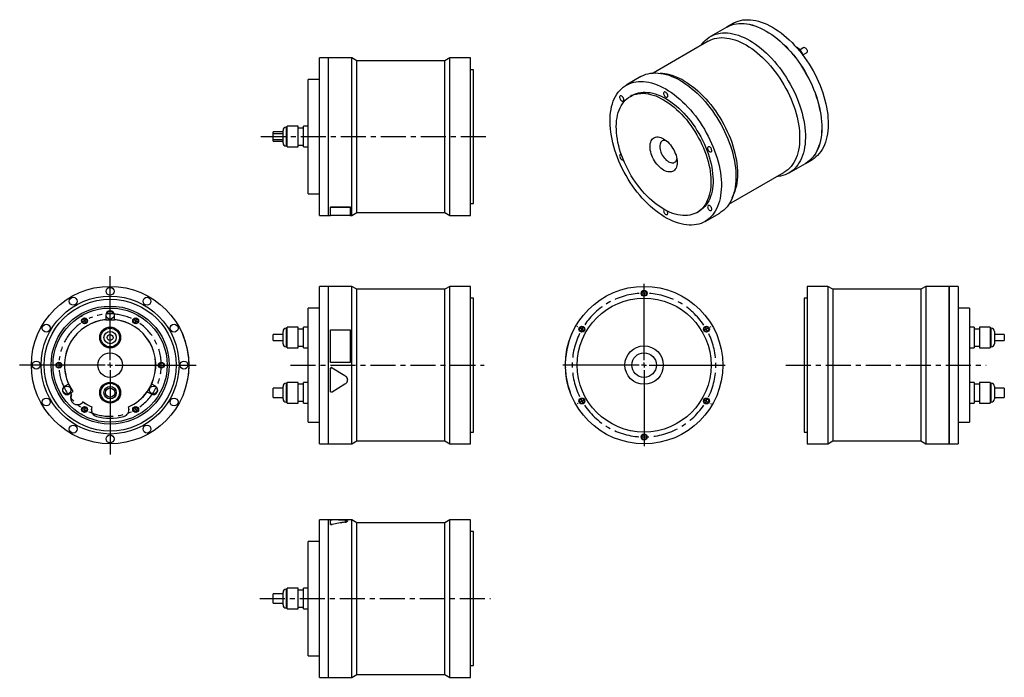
# Model space of a CAD drawing. Extents: x 79 to 1080, y 99 to 767.
import ezdxf

# ---------------------------------------------------------------- set-up
doc = ezdxf.new("R2010")
doc.units = 0
doc.header["$LTSCALE"] = 2
doc.header["$MEASUREMENT"] = 0
doc.linetypes.add('CENTERX2', pattern=[20.32, 12.7, -2.54, 2.54, -2.54])
doc.layers.get('0').update_dxf_attribs({"linetype": 'CONTINUOUS'})

# ---------------------------------------------------------------- blocks, each defined once
blk = doc.blocks.new('SW_CENTERMARKSYMBOL_0')
at = {"color": 0, "linetype": 'Continuous'}
for p, q in [((0, 5), (0, 90.4)), ((-5, 0), (-91.9, 0)), ((0, 0), (-2.5, 0)), ((0, 0), (0, 2.5)), ((0, 0), (0, -2.5)), ((0, 0), (2.5, 0)), ((5, 0), (87.4, 0)), ((0, -5), (0, -90.8))]:
    blk.add_line(p, q, dxfattribs=at)
blk = doc.blocks.new('SW_CENTERMARKSYMBOL_2')
at = {"color": 6, "linetype": 'Continuous'}
for p, q in [((-2.5, 4.3), (-2.8, 4.8)), ((0, 0), (-1.2, 2.2)), ((0, 0), (1.2, -2.2)), ((52, 0), (50.8, -2.2)), ((52, 0), (53.2, 2.2)), ((54.5, 4.3), (54.8, 4.8)), ((2.5, -4.3), (2.8, -4.8)), ((49.5, -4.3), (49.2, -4.8)), ((-31, -45), (-31.5, -45)), ((-26, -45), (-28.5, -45)), ((-26, -45), (-23.5, -45)), ((-21, -45), (-20.5, -45)), ((73, -45), (72.5, -45)), ((78, -45), (75.5, -45)), ((78, -45), (80.5, -45)), ((83, -45), (83.5, -45)), ((0, -90.1), (1.2, -87.9)), ((2.5, -85.7), (2.8, -85.3)), ((49.5, -85.7), (49.2, -85.3)), ((52, -90.1), (50.8, -87.9)), ((-2.5, -94.4), (-2.8, -94.8)), ((0, -90.1), (-1.2, -92.2)), ((52, -90.1), (53.2, -92.2)), ((54.5, -94.4), (54.8, -94.8))]:
    blk.add_line(p, q, dxfattribs=at)
for start, end in [(117.2454, 120), (60, 62.7546), (120, 122.7546), (57.2454, 60), (177.2454, 180), (180, 182.7546), (0, 2.7546), (357.2454, 0), (237.2454, 240), (300, 302.7546), (240, 242.7546), (297.2454, 300)]:
    blk.add_arc((26, -45), 52, start, end, dxfattribs=at)
at = {"color": 6, "linetype": 'CENTERX2'}
for start, end in [(65.5092, 114.4908), (125.5092, 174.4908), (305.5092, 54.4908), (185.5092, 234.4908), (245.5092, 294.4908)]:
    blk.add_arc((26, -45), 52, start, end, dxfattribs=at)
blk = doc.blocks.new('SW_CENTERMARKSYMBOL_7')
at = {"color": 0, "linetype": 'Continuous'}
for p, q in [((0, 5), (0, 82.5)), ((-5, 0), (-82.5, 0)), ((0, 0), (-2.5, 0)), ((0, 0), (0, 2.5)), ((0, 0), (0, -2.5)), ((0, 0), (2.5, 0)), ((5, 0), (82.5, 0)), ((0, -5), (0, -82.5))]:
    blk.add_line(p, q, dxfattribs=at)
blk = doc.blocks.new('SW_CENTERMARKSYMBOL_8')
at = {"color": 6, "linetype": 'Continuous'}
for p, q in [((0, 5), (0, 5.5)), ((0, 0), (0, 2.5)), ((0, 0), (0, -2.5)), ((0, -5), (0, -5.5)), ((-67.5, -34), (-68, -33.8)), ((-63.2, -36.5), (-65.4, -35.2)), ((-63.2, -36.5), (-61.1, -37.8)), ((-58.9, -39), (-58.5, -39.2)), ((58.9, -39), (58.5, -39.2)), ((63.2, -36.5), (61.1, -37.8)), ((63.2, -36.5), (65.4, -35.2)), ((67.5, -34), (68, -33.8)), ((-63.2, -109.5), (-65.4, -110.8)), ((-63.2, -109.5), (-61.1, -108.2)), ((-58.9, -107), (-58.5, -106.8)), ((58.9, -107), (58.5, -106.8)), ((63.2, -109.5), (61.1, -108.2)), ((63.2, -109.5), (65.4, -110.8)), ((-67.5, -112), (-68, -112.2)), ((67.5, -112), (68, -112.2)), ((0, -141), (0, -140.5)), ((0, -146), (0, -143.5)), ((0, -146), (0, -148.5)), ((0, -151), (0, -151.5))]:
    blk.add_line(p, q, dxfattribs=at)
at = {"color": 6, "linetype": 'CENTERX2'}
for start, end in [(93.9244, 146.0756), (33.9244, 86.0756), (153.9244, 206.0756), (333.9244, 26.0756), (213.9244, 326.0756)]:
    blk.add_arc((0, -73), 73, start, end, dxfattribs=at)
at = {"color": 6, "linetype": 'Continuous'}
for start, end in [(90, 91.9622), (88.0378, 90), (150, 151.9622), (148.0378, 150), (30, 31.9622), (28.0378, 30), (208.0378, 210), (210, 211.9622), (328.0378, 330), (330, 331.9622), (268.0378, 270), (270, 271.9622)]:
    blk.add_arc((0, -73), 73, start, end, dxfattribs=at)

msp = doc.modelspace()

# ---------------------------------------------------------------- linework, layer by layer
at = {"color": 7, "linetype": 'Continuous'}
for p, q in [((804.1, 762.9), (797.6, 759.1)), ((797.5, 759.1), (780.9, 749.5)), ((778.7, 744.8), (722.7, 712.4)), ((875.7, 738.2), (872, 736)), ((875, 730.8), (878.7, 733)), ((392.9, 727.8), (383.7, 727.8)), ((383.7, 647.8), (383.7, 727.8)), ((392.9, 647.8), (392.9, 727.8)), ((393, 726.8), (392.9, 726.8)), ((416.5, 727.8), (393, 727.8)), ((393, 647.8), (393, 727.8)), ((421.7, 724.8), (416.5, 727.8)), ((416.5, 647.8), (416.5, 727.8)), ((511, 724.8), (421.7, 724.8)), ((421.7, 647.8), (421.7, 724.8)), ((516.2, 727.8), (511, 724.8)), ((511, 647.8), (511, 724.8)), ((537.2, 727.8), (516.2, 727.8)), ((516.2, 647.8), (516.2, 727.8)), ((537.2, 647.8), (537.2, 727.8)), ((540.2, 715.8), (537.2, 715.8)), ((540.2, 647.8), (540.2, 715.8)), ((734.6, 711.6), (730.2, 712.2)), ((383.7, 705.8), (372.2, 705.8)), ((372.2, 647.8), (372.2, 705.8)), ((710.4, 708.8), (695.5, 700.2)), ((701.5, 689.8), (699.4, 688.6)), ((346.8, 652.6), (336.8, 652.6)), ((336.8, 650.8), (336.8, 652.6)), ((346.8, 650.8), (336.8, 650.8)), ((336.8, 647.8), (336.8, 650.8)), ((346.8, 647.8), (346.8, 654.1)), ((351.1, 657.3), (350, 657.3)), ((362.1, 658.4), (351.1, 658.4)), ((351.1, 647.8), (351.1, 658.4)), ((362.1, 647.8), (362.1, 658.4)), ((367.4, 656.4), (362.1, 656.4)), ((372.2, 658.4), (367.4, 658.4)), ((367.4, 647.8), (367.4, 658.4)), ((336.8, 644.8), (336.8, 647.8)), ((336.8, 644.8), (346.8, 644.8)), ((336.8, 643.1), (336.8, 644.8)), ((336.8, 643.1), (346.8, 643.1)), ((346.8, 641.5), (346.8, 647.8)), ((351.1, 637.3), (351.1, 647.8)), ((362.1, 637.3), (362.1, 647.8)), ((367.4, 637.3), (367.4, 647.8)), ((372.2, 589.8), (372.2, 647.8)), ((383.7, 567.8), (383.7, 647.8)), ((392.9, 567.8), (392.9, 647.8)), ((393, 567.8), (393, 647.8)), ((416.5, 567.8), (416.5, 647.8)), ((421.7, 570.8), (421.7, 647.8)), ((511, 570.8), (511, 647.8)), ((516.2, 567.8), (516.2, 647.8)), ((537.2, 567.8), (537.2, 647.8)), ((540.2, 579.8), (540.2, 647.8)), ((350, 638.3), (351.1, 638.3)), ((351.1, 637.3), (362.1, 637.3)), ((362.1, 639.2), (367.4, 639.2)), ((367.4, 637.3), (372.2, 637.3)), ((860.9, 610.9), (877.5, 620.5)), ((877.6, 620.5), (884.1, 624.3)), ((799.7, 579.1), (855.7, 611.4)), ((372.2, 589.8), (383.7, 589.8)), ((803.2, 585.7), (804.9, 589.8)), ((394.9, 576.4), (414.9, 576.4)), ((394.9, 576.4), (394.9, 576.3)), ((394.9, 576.3), (414.9, 576.3)), ((394.9, 567.8), (394.9, 576.3)), ((414.9, 576.4), (414.9, 576.3)), ((414.9, 576.3), (414.9, 567.8)), ((416.5, 567.8), (421.7, 570.8)), ((421.7, 570.8), (511, 570.8)), ((511, 570.8), (516.2, 567.8)), ((537.2, 579.8), (540.2, 579.8)), ((767.4, 570.8), (769.5, 572)), ((775.5, 561.6), (790.4, 570.2)), ((383.7, 567.8), (392.9, 567.8)), ((392.9, 568.8), (393, 568.8)), ((393, 567.8), (394.9, 567.8)), ((414.9, 567.8), (394.9, 567.8)), ((414.9, 567.8), (416.5, 567.8)), ((516.2, 567.8), (537.2, 567.8)), ((392.9, 495.7), (383.7, 495.7)), ((383.7, 335.7), (383.7, 495.7)), ((392.9, 335.7), (392.9, 495.7)), ((393, 494.7), (392.9, 494.7)), ((416.5, 495.7), (393, 495.7)), ((393, 335.7), (393, 495.7)), ((421.7, 492.7), (416.5, 495.7)), ((416.5, 335.7), (416.5, 495.7)), ((511, 492.7), (421.7, 492.7)), ((421.7, 338.7), (421.7, 492.7)), ((516.2, 495.7), (511, 492.7)), ((511, 338.7), (511, 492.7)), ((537.2, 495.7), (516.2, 495.7)), ((516.2, 335.7), (516.2, 495.7)), ((537.2, 335.7), (537.2, 495.7)), ((900.1, 495.7), (879.1, 495.7)), ((879.1, 495.7), (879.1, 335.7)), ((905.3, 492.7), (900.1, 495.7)), ((900.1, 495.7), (900.1, 335.7)), ((994.6, 492.7), (905.3, 492.7)), ((905.3, 492.7), (905.3, 338.7)), ((999.8, 495.7), (994.6, 492.7)), ((994.6, 492.7), (994.6, 338.7)), ((1023.3, 495.7), (999.8, 495.7)), ((999.8, 495.7), (999.8, 335.7)), ((1023.3, 495.7), (1023.3, 335.7)), ((1023.4, 494.7), (1023.3, 494.7)), ((1032.6, 495.7), (1023.4, 495.7)), ((1023.4, 495.7), (1023.4, 335.7)), ((1032.6, 495.7), (1032.6, 335.7)), ((540.2, 483.7), (537.2, 483.7)), ((540.2, 347.7), (540.2, 483.7)), ((879.1, 483.7), (876.1, 483.7)), ((876.1, 483.7), (876.1, 347.7)), ((383.7, 473.7), (372.2, 473.7)), ((372.2, 357.7), (372.2, 473.7)), ((1044.1, 473.7), (1032.6, 473.7)), ((1044.1, 473.7), (1044.1, 357.7)), ((166.6, 466.4), (166.6, 461.8)), ((166.6, 461.7), (166.6, 461.7)), ((166.6, 461.7), (175.6, 461.7)), ((175.6, 461.8), (175.6, 466.4)), ((175.6, 461.7), (175.6, 461.7)), ((242.6, 451.7), (242.7, 451.7)), ((351.1, 453.2), (350, 453.2)), ((362.1, 454.2), (351.1, 454.2)), ((351.1, 433.1), (351.1, 454.2)), ((362.1, 433.1), (362.1, 454.2)), ((367.4, 452.3), (362.1, 452.3)), ((372.2, 454.2), (367.4, 454.2)), ((367.4, 433.1), (367.4, 454.2)), ((394.9, 451.7), (414.9, 451.7)), ((394.9, 418.2), (394.9, 451.7)), ((414.9, 451.7), (414.9, 418.2)), ((642.2, 451.7), (642.1, 451.7)), ((1048.9, 454.2), (1044.1, 454.2)), ((1048.9, 454.2), (1048.9, 433.1)), ((1054.2, 452.3), (1048.9, 452.3)), ((1065.2, 454.2), (1054.2, 454.2)), ((1054.2, 454.2), (1054.2, 433.1)), ((1065.2, 454.2), (1065.2, 433.1)), ((1066.3, 453.2), (1065.2, 453.2)), ((346.8, 446.7), (336.8, 446.7)), ((336.8, 440.7), (336.8, 446.7)), ((336.8, 440.7), (346.8, 440.7)), ((346.8, 437.4), (346.8, 450)), ((1069.5, 450), (1069.5, 437.4)), ((1079.5, 446.7), (1069.5, 446.7)), ((1069.5, 440.7), (1079.5, 440.7)), ((1079.5, 446.7), (1079.5, 440.7)), ((350, 434.2), (351.1, 434.2)), ((351.1, 433.1), (362.1, 433.1)), ((362.1, 435.1), (367.4, 435.1)), ((367.4, 433.1), (372.2, 433.1)), ((1044.1, 433.1), (1048.9, 433.1)), ((1048.9, 435.1), (1054.2, 435.1)), ((1054.2, 433.1), (1065.2, 433.1)), ((1065.2, 434.2), (1066.3, 434.2)), ((251.1, 418.2), (251.2, 418.2)), ((251.1, 412), (251.2, 411.9)), ((414.9, 418.2), (394.9, 418.2)), ((414.9, 418.2), (394.9, 418.2)), ((394.9, 418.2), (394.9, 418.2)), ((394.9, 412), (394.9, 411.9)), ((394.9, 389.3), (394.9, 411.9)), ((396.8, 413), (409.7, 405)), ((396.8, 413), (396.8, 413)), ((396.8, 413), (409.7, 405)), ((414.9, 418.2), (414.9, 418.2)), ((633.7, 418.2), (633.6, 418.2)), ((633.7, 413), (633.6, 413)), ((409.7, 405), (409.7, 405)), ((634.3, 405), (634.2, 405)), ((128.9, 396.5), (125, 394.2)), ((129.1, 396.5), (129, 396.5)), ((133.6, 388.8), (129.1, 396.5)), ((213.2, 396.5), (208.7, 388.8)), ((213.3, 396.5), (213.2, 396.5)), ((217.3, 394.2), (213.4, 396.5)), ((346.8, 392.4), (336.8, 392.4)), ((336.8, 382.9), (336.8, 392.4)), ((346.8, 381.4), (346.8, 394)), ((351.1, 397.2), (350, 397.2)), ((362.1, 398.2), (351.1, 398.2)), ((351.1, 377.1), (351.1, 398.2)), ((362.1, 377.1), (362.1, 398.2)), ((367.4, 396.3), (362.1, 396.3)), ((372.2, 398.2), (367.4, 398.2)), ((367.4, 377.1), (367.4, 398.2)), ((409.7, 396.3), (396.8, 388.3)), ((636, 396.3), (635.9, 396.3)), ((1048.9, 398.2), (1044.1, 398.2)), ((1048.9, 398.2), (1048.9, 377.1)), ((1054.2, 396.3), (1048.9, 396.3)), ((1065.2, 398.2), (1054.2, 398.2)), ((1054.2, 398.2), (1054.2, 377.1)), ((1065.2, 398.2), (1065.2, 377.1)), ((1066.3, 397.2), (1065.2, 397.2)), ((1069.5, 394), (1069.5, 381.4)), ((1079.5, 392.4), (1069.5, 392.4)), ((1079.5, 392.4), (1079.5, 382.9)), ((129.5, 386.4), (130.2, 386.8)), ((130.6, 387.1), (133.6, 388.8)), ((208.7, 388.8), (208.8, 388.7)), ((208.9, 388.7), (212.8, 386.4)), ((246.7, 389.4), (246.8, 389.3)), ((336.8, 382.9), (346.8, 382.9)), ((638.4, 388.3), (638.3, 388.3)), ((1069.5, 382.9), (1079.5, 382.9)), ((142.8, 377.5), (143.6, 378.4)), ((142.9, 377.5), (143.7, 378.3)), ((152.5, 373.2), (152.2, 372.1)), ((152.6, 373.2), (152.3, 372)), ((190, 372), (189.7, 373.2)), ((190.1, 372.1), (189.8, 373.2)), ((350, 378.2), (351.1, 378.2)), ((351.1, 377.1), (362.1, 377.1)), ((362.1, 379.1), (367.4, 379.1)), ((367.4, 377.1), (372.2, 377.1)), ((1044.1, 377.1), (1048.9, 377.1)), ((1048.9, 379.1), (1054.2, 379.1)), ((1054.2, 377.1), (1065.2, 377.1)), ((1065.2, 378.2), (1066.3, 378.2)), ((372.2, 357.7), (383.7, 357.7)), ((1032.6, 357.7), (1044.1, 357.7)), ((537.2, 347.7), (540.2, 347.7)), ((876.1, 347.7), (879.1, 347.7)), ((383.7, 335.7), (392.9, 335.7)), ((392.9, 336.7), (393, 336.7)), ((393, 335.7), (416.5, 335.7)), ((416.5, 335.7), (421.7, 338.7)), ((421.7, 338.7), (511, 338.7)), ((511, 338.7), (516.2, 335.7)), ((516.2, 335.7), (537.2, 335.7)), ((879.1, 335.7), (900.1, 335.7)), ((900.1, 335.7), (905.3, 338.7)), ((905.3, 338.7), (994.6, 338.7)), ((994.6, 338.7), (999.8, 335.7)), ((999.8, 335.7), (1023.3, 335.7)), ((1023.3, 336.7), (1023.4, 336.7)), ((1023.4, 335.7), (1032.6, 335.7)), ((392.9, 258.5), (383.7, 258.5)), ((383.7, 98.5), (383.7, 258.5)), ((392.9, 98.5), (392.9, 258.5)), ((393, 257.5), (392.9, 257.5)), ((394.9, 258.5), (393, 258.5)), ((393, 98.5), (393, 258.5)), ((394.9, 254.2), (394.9, 258.6)), ((414.9, 258.6), (394.9, 258.6)), ((394.9, 254.1), (394.9, 254.2)), ((396.8, 253.7), (396.8, 253.8)), ((416.5, 258.5), (398.9, 258.5)), ((409.7, 256.2), (409.7, 256.3)), ((414.9, 258.5), (414.9, 258.6)), ((421.7, 255.5), (416.5, 258.5)), ((416.5, 98.5), (416.5, 258.5)), ((511, 255.5), (421.7, 255.5)), ((421.7, 101.5), (421.7, 255.5)), ((516.2, 258.5), (511, 255.5)), ((511, 101.5), (511, 255.5)), ((537.2, 258.5), (516.2, 258.5)), ((516.2, 98.5), (516.2, 258.5)), ((537.2, 98.5), (537.2, 258.5)), ((540.2, 246.5), (537.2, 246.5)), ((540.2, 110.5), (540.2, 246.5)), ((383.7, 236.5), (372.2, 236.5)), ((372.2, 120.5), (372.2, 236.5)), ((346.8, 183.3), (336.8, 183.3)), ((336.8, 173.8), (336.8, 183.3)), ((346.8, 172.2), (346.8, 184.8)), ((351.1, 188), (350, 188)), ((362.1, 189.1), (351.1, 189.1)), ((351.1, 168), (351.1, 189.1)), ((362.1, 168), (362.1, 189.1)), ((367.4, 187.1), (362.1, 187.1)), ((372.2, 189.1), (367.4, 189.1)), ((367.4, 168), (367.4, 189.1)), ((336.8, 173.8), (346.8, 173.8)), ((350, 169), (351.1, 169)), ((351.1, 168), (362.1, 168)), ((362.1, 169.9), (367.4, 169.9)), ((367.4, 168), (372.2, 168)), ((372.2, 120.5), (383.7, 120.5)), ((537.2, 110.5), (540.2, 110.5)), ((416.5, 98.5), (421.7, 101.5)), ((421.7, 101.5), (511, 101.5)), ((511, 101.5), (516.2, 98.5)), ((383.7, 98.5), (392.9, 98.5)), ((392.9, 99.5), (393, 99.5)), ((393, 98.5), (416.5, 98.5)), ((516.2, 98.5), (537.2, 98.5))]:
    msp.add_line(p, q, dxfattribs=at)
at = {"color": 8, "linetype": 'Continuous'}
for p, q in [((350, 657.3), (350, 647.8)), ((350, 647.8), (350, 638.3)), ((350, 453.2), (350, 434.2)), ((1066.3, 434.2), (1066.3, 453.2)), ((350, 397.2), (350, 378.2)), ((1066.3, 378.2), (1066.3, 397.2)), ((350, 188), (350, 169))]:
    msp.add_line(p, q, dxfattribs=at)
at = {"color": 6, "linetype": 'CENTERX2'}
for p, q in [((324.2, 647.8), (557.2, 647.8)), ((354.2, 415.7), (551.2, 415.7)), ((857.5, 415.7), (1061, 415.7)), ((323.1, 178.5), (557.6, 178.5))]:
    msp.add_line(p, q, dxfattribs=at)
at = {"color": 7, "linetype": 'Continuous'}
for points in [[(797.5, 759.1), (798.3, 759.5), (800.4, 760.5), (802.6, 761.3), (804.9, 762), (807.4, 762.5), (809.8, 762.7), (812.4, 762.8), (815, 762.7), (817.7, 762.4), (820.4, 761.9), (823.2, 761.2), (826, 760.4), (828.9, 759.3), (831.7, 758.1), (834.6, 756.7), (837.5, 755.1)], [(797.6, 759.1), (798.3, 759.5), (800.5, 760.6), (802.7, 761.4), (805, 762), (807.4, 762.5), (809.9, 762.8), (812.5, 762.9), (815.1, 762.7), (817.8, 762.4), (820.5, 762), (823.3, 761.3), (826.1, 760.4), (828.9, 759.4), (831.8, 758.1), (834.7, 756.7), (837.6, 755.1)], [(804.1, 762.9), (804.8, 763.3), (807, 764.3), (809.2, 765.1), (811.5, 765.8), (813.9, 766.3), (816.4, 766.5), (819, 766.6), (821.6, 766.5), (824.3, 766.2), (827, 765.7), (829.8, 765), (832.6, 764.2), (835.4, 763.1), (838.3, 761.9), (841.2, 760.5), (844.1, 758.9)], [(771.5, 740.6), (772.6, 742.1), (774.2, 744), (775.9, 745.8), (777.7, 747.3), (779.6, 748.7), (781.6, 749.9), (783.8, 750.9), (786, 751.8), (788.3, 752.4), (790.7, 752.9), (793.2, 753.1), (795.8, 753.2), (798.4, 753.1), (801.1, 752.8), (803.8, 752.3), (806.6, 751.6), (809.4, 750.8), (812.2, 749.7), (815.1, 748.5), (818, 747.1), (820.9, 745.5)], [(837.5, 755.1), (840.4, 753.4), (843.3, 751.4), (846.1, 749.4), (849, 747.1), (851.8, 744.7), (854.6, 742.2), (857.3, 739.5), (860, 736.7), (862.6, 733.8), (865.1, 730.8), (867.6, 727.7), (870, 724.4), (872.4, 721.1), (874.6, 717.7), (876.7, 714.2), (878.7, 710.7), (880.7, 707.1), (882.5, 703.4), (884.2, 699.7), (885.7, 696), (887.2, 692.3), (888.5, 688.6), (889.7, 684.8), (890.7, 681.1), (891.6, 677.4), (892.4, 673.8), (893, 670.2), (893.5, 666.6), (893.8, 663.1), (894, 659.7), (894.1, 656.3), (893.9, 653), (893.7, 649.8), (893.3, 646.8), (892.7, 643.8), (892, 641), (891.2, 638.3), (890.2, 635.7), (889.1, 633.3), (887.9, 631), (886.5, 628.8), (885, 626.9), (883.3, 625.1), (881.6, 623.4), (879.7, 621.9), (877.7, 620.6), (877.5, 620.5)], [(837.6, 755.1), (840.4, 753.4), (843.3, 751.5), (846.2, 749.4), (849, 747.2), (851.9, 744.8), (854.6, 742.2), (857.4, 739.6), (860, 736.8), (862.7, 733.9), (865.2, 730.8), (867.7, 727.7), (870.1, 724.5), (872.4, 721.1), (874.7, 717.7), (876.8, 714.2), (878.8, 710.7), (880.7, 707.1), (882.6, 703.5), (884.2, 699.8), (885.8, 696.1), (887.3, 692.3), (888.6, 688.6), (889.8, 684.9), (890.8, 681.2), (891.7, 677.5), (892.5, 673.8), (893.1, 670.2), (893.6, 666.6), (893.9, 663.1), (894.1, 659.7), (894.1, 656.3), (894, 653.1), (893.8, 649.9), (893.4, 646.8), (892.8, 643.9), (892.1, 641), (891.3, 638.3), (890.3, 635.7), (889.2, 633.3), (887.9, 631), (886.6, 628.9), (885, 626.9), (883.4, 625.1), (881.7, 623.4), (879.8, 622), (877.8, 620.7), (877.6, 620.5)], [(844.1, 758.9), (847, 757.1), (849.8, 755.2), (852.7, 753.1), (855.5, 750.9), (858.4, 748.5), (861.1, 746), (863.9, 743.3), (866.5, 740.5), (869.2, 737.6), (871.7, 734.6), (874.2, 731.5), (876.6, 728.2), (878.9, 724.9), (881.2, 721.5), (883.3, 718), (885.3, 714.5), (887.2, 710.9), (889.1, 707.2), (890.7, 703.5), (892.3, 699.8), (893.8, 696.1), (895.1, 692.4), (896.3, 688.6), (897.3, 684.9), (898.2, 681.2), (899, 677.6), (899.6, 674), (900.1, 670.4), (900.4, 666.9), (900.6, 663.4), (900.6, 660.1), (900.5, 656.8), (900.3, 653.6), (899.9, 650.6), (899.3, 647.6), (898.6, 644.8), (897.8, 642.1), (896.8, 639.5), (895.7, 637.1), (894.4, 634.8), (893.1, 632.6), (891.5, 630.7), (889.9, 628.8), (888.2, 627.2), (886.3, 625.7), (884.3, 624.4), (884.1, 624.3)], [(778.7, 744.8), (780.8, 745.8), (782.9, 746.7), (785.2, 747.4), (787.5, 747.9), (790, 748.2), (792.5, 748.4), (795.1, 748.3), (797.7, 748), (800.4, 747.6), (803.1, 746.9), (805.9, 746.1), (808.7, 745.1), (811.5, 743.9), (814.3, 742.5), (817.2, 740.9)], [(817.2, 740.9), (820, 739.2), (822.9, 737.3), (825.7, 735.2), (828.5, 733), (831.3, 730.7), (834, 728.1), (836.7, 725.5), (839.3, 722.7), (841.9, 719.8), (844.4, 716.8), (846.9, 713.7), (849.2, 710.5), (851.5, 707.1), (853.6, 703.8), (855.7, 700.3), (857.7, 696.8), (859.5, 693.2), (861.2, 689.6), (862.9, 685.9), (864.4, 682.3), (865.7, 678.6), (866.9, 674.9), (868, 671.3), (869, 667.6), (869.8, 664), (870.5, 660.4), (871, 656.9), (871.3, 653.4), (871.6, 650), (871.6, 646.6), (871.6, 643.4), (871.3, 640.2), (871, 637.2), (870.5, 634.2), (869.8, 631.4), (869, 628.7), (868, 626.2), (866.9, 623.8), (865.7, 621.5), (864.4, 619.4), (862.9, 617.5), (861.2, 615.7), (859.5, 614.1), (857.7, 612.6), (855.7, 611.4), (855.7, 611.4)], [(820.9, 745.5), (823.8, 743.8), (826.6, 741.8), (829.5, 739.8), (832.4, 737.5), (835.2, 735.1), (837.9, 732.6), (840.7, 729.9), (843.4, 727.2), (846, 724.2), (848.5, 721.2), (851, 718.1), (853.4, 714.8), (855.7, 711.5), (858, 708.1), (860.1, 704.6), (862.1, 701.1), (864.1, 697.5), (865.9, 693.8), (867.6, 690.1), (869.1, 686.4), (870.6, 682.7), (871.9, 679), (873.1, 675.2), (874.1, 671.5), (875, 667.8), (875.8, 664.2), (876.4, 660.6), (876.9, 657), (877.2, 653.5), (877.4, 650.1), (877.4, 646.7), (877.3, 643.4), (877.1, 640.3), (876.7, 637.2), (876.1, 634.2), (875.4, 631.4), (874.6, 628.7), (873.6, 626.1), (872.5, 623.7), (871.2, 621.4), (869.9, 619.2), (868.4, 617.3), (866.7, 615.5), (865, 613.8), (863.1, 612.3), (861.1, 611.1), (859, 609.9), (856.9, 609), (854.6, 608.3), (852.2, 607.7), (849.8, 607.3), (848.5, 607.2)], [(877.2, 738), (877.8, 737.6), (878.3, 737), (878.8, 736.4), (879.1, 735.6), (879.3, 734.9), (879.3, 734.2), (879.2, 733.6), (879, 733.2), (878.7, 733)], [(710.4, 708.8), (711.1, 709.2), (713.3, 710.2), (715.5, 711.1), (717.8, 711.7), (720.2, 712.2), (722.7, 712.4), (725.3, 712.5), (727.9, 712.4), (730.6, 712.1), (733.3, 711.6), (736.1, 710.9), (738.9, 710.1), (741.7, 709), (744.6, 707.8), (747.5, 706.4), (750.4, 704.8)], [(735.5, 696.2), (738.4, 694.5), (741.3, 692.6), (744.2, 690.5), (747, 688.3), (749.8, 685.9), (752.6, 683.3), (755.3, 680.7), (758, 677.9), (760.6, 675), (763.2, 671.9), (765.7, 668.8), (768.1, 665.6), (770.4, 662.2), (772.6, 658.8), (774.8, 655.3), (776.8, 651.8), (778.7, 648.2), (780.5, 644.5), (782.2, 640.9), (783.8, 637.2), (785.2, 633.4), (786.5, 629.7), (787.7, 626), (788.8, 622.3), (789.7, 618.6), (790.4, 614.9), (791.1, 611.3), (791.5, 607.7), (791.9, 604.2), (792.1, 600.8), (792.1, 597.4), (792, 594.2), (791.7, 591), (791.3, 587.9), (790.8, 585), (790.1, 582.1), (789.2, 579.4), (788.3, 576.8), (787.1, 574.4), (785.9, 572.1), (784.5, 570), (783, 568), (781.4, 566.2), (779.6, 564.5), (777.8, 563.1), (775.8, 561.8), (773.7, 560.7), (771.5, 559.7), (769.2, 559), (766.9, 558.4), (764.4, 558.1), (761.9, 557.9), (759.3, 557.9), (756.7, 558.1), (754, 558.5), (751.2, 559.1), (748.4, 559.9), (745.6, 560.8), (742.7, 562), (739.9, 563.3), (737, 564.8), (734.1, 566.4), (731.2, 568.3), (728.3, 570.3), (725.5, 572.4), (722.6, 574.8), (719.8, 577.2), (717.1, 579.8), (714.4, 582.5), (711.7, 585.4), (709.1, 588.4), (706.6, 591.5), (704.2, 594.6), (701.8, 597.9), (699.5, 601.3), (697.4, 604.7), (695.3, 608.3), (693.3, 611.8), (691.4, 615.5), (689.7, 619.1), (688, 622.8), (686.5, 626.5), (685.2, 630.3), (683.9, 634), (682.8, 637.7), (681.8, 641.4), (681, 645.1), (680.3, 648.7), (679.7, 652.3), (679.3, 655.9), (679.1, 659.3), (679, 662.7), (679, 666.1), (679.2, 669.3), (679.5, 672.4), (680, 675.4), (680.6, 678.3), (681.4, 681.1), (682.3, 683.7), (683.3, 686.2), (684.5, 688.6), (685.8, 690.8), (687.3, 692.9), (688.8, 694.8), (690.5, 696.5), (692.3, 698), (694.3, 699.4), (696.3, 700.6), (698.4, 701.6), (700.7, 702.5), (703, 703.1), (705.4, 703.6), (707.9, 703.9), (710.4, 703.9), (713, 703.8), (715.7, 703.5), (718.5, 703), (721.2, 702.4), (724, 701.5), (726.9, 700.5), (729.8, 699.2), (732.6, 697.8), (735.5, 696.2)], [(750.4, 704.8), (753.3, 703.1), (756.1, 701.1), (759, 699.1), (761.9, 696.8), (764.7, 694.4), (767.4, 691.9), (770.2, 689.3), (772.9, 686.5), (775.5, 683.5), (778, 680.5), (780.5, 677.4), (782.9, 674.1), (785.2, 670.8), (787.5, 667.4), (789.6, 663.9), (791.6, 660.4), (793.6, 656.8), (795.4, 653.1), (797.1, 649.4), (798.6, 645.7), (800.1, 642), (801.4, 638.3), (802.6, 634.5), (803.6, 630.8), (804.5, 627.1), (805.3, 623.5), (805.9, 619.9), (806.4, 616.3), (806.7, 612.8), (806.9, 609.4), (806.9, 606), (806.8, 602.7), (806.6, 599.6), (806.2, 596.5), (805.6, 593.5), (804.9, 590.7), (804.1, 588), (803.1, 585.4), (802, 583), (800.7, 580.7), (799.4, 578.5), (797.9, 576.6), (796.2, 574.8), (794.5, 573.1), (792.6, 571.6), (790.6, 570.4), (790.4, 570.2)], [(754, 704.5), (756.9, 702.8), (759.7, 700.9), (762.6, 698.8), (765.4, 696.6), (768.1, 694.2), (770.9, 691.7), (773.6, 689), (776.2, 686.3), (778.8, 683.4), (781.3, 680.3), (783.7, 677.2), (786.1, 674), (788.3, 670.7), (790.5, 667.3), (792.5, 663.8), (794.5, 660.3), (796.4, 656.8), (798.1, 653.1), (799.7, 649.5), (801.2, 645.8), (802.6, 642.1), (803.8, 638.5), (804.9, 634.8), (805.8, 631.1), (806.6, 627.5), (807.3, 623.9), (807.8, 620.4), (808.2, 616.9), (808.4, 613.5), (808.5, 610.2), (808.4, 606.9), (808.2, 603.8), (807.8, 600.7), (807.3, 597.8), (806.6, 595), (805.8, 592.3), (804.9, 589.8)], [(733.4, 685.2), (736.1, 683.6), (738.7, 681.8), (741.4, 679.8), (744, 677.7), (746.6, 675.5), (749.2, 673.1), (751.7, 670.5), (754.1, 667.9), (756.5, 665.1), (758.8, 662.2), (761, 659.2), (763.2, 656.1), (765.2, 653), (767.2, 649.7), (769, 646.4), (770.8, 643.1), (772.4, 639.7), (773.9, 636.3), (775.3, 632.8), (776.5, 629.4), (777.6, 625.9), (778.6, 622.5), (779.5, 619.1), (780.2, 615.7), (780.7, 612.4), (781.1, 609.1), (781.4, 605.9), (781.5, 602.7), (781.4, 599.6), (781.3, 596.7), (780.9, 593.8), (780.4, 591), (779.8, 588.4), (779.1, 585.9), (778.1, 583.5), (777.1, 581.3), (775.9, 579.2), (774.6, 577.3), (773.2, 575.5), (771.6, 573.9), (769.9, 572.5), (768.1, 571.2), (766.2, 570.2), (764.2, 569.3), (762.1, 568.6), (759.9, 568.1), (757.6, 567.7), (755.3, 567.6), (752.9, 567.7), (750.4, 567.9), (747.9, 568.4), (745.3, 569), (742.7, 569.8), (740.1, 570.9), (737.4, 572), (734.7, 573.4), (732.1, 575), (729.4, 576.7), (726.7, 578.5), (724.1, 580.6), (721.5, 582.8), (718.9, 585.1), (716.4, 587.6), (713.9, 590.2), (711.5, 592.9), (709.2, 595.7), (706.9, 598.7), (704.7, 601.7), (702.6, 604.8), (700.6, 608), (698.7, 611.3), (696.9, 614.6), (695.2, 618), (693.7, 621.4), (692.2, 624.8), (690.9, 628.3), (689.7, 631.7), (688.7, 635.2), (687.8, 638.6), (687, 642), (686.4, 645.4), (685.9, 648.7), (685.5, 651.9), (685.4, 655.1), (685.3, 658.2), (685.4, 661.2), (685.7, 664.2), (686.1, 667), (686.7, 669.7), (687.4, 672.3), (688.2, 674.7), (689.2, 677), (690.3, 679.2), (691.5, 681.2), (692.9, 683), (694.4, 684.7), (696.1, 686.2), (697.8, 687.6), (699.6, 688.7), (701.6, 689.7), (703.6, 690.5), (705.8, 691.1), (708, 691.5), (710.3, 691.7), (712.7, 691.8), (715.2, 691.6), (717.7, 691.2), (720.2, 690.7), (722.8, 690), (725.4, 689.1), (728.1, 688), (730.7, 686.7), (733.4, 685.2)], [(701.5, 689.8), (701.8, 689.9), (703.7, 690.9), (705.8, 691.7), (707.9, 692.3), (710.1, 692.7), (712.5, 693), (714.8, 693), (717.3, 692.8), (719.8, 692.5), (722.3, 691.9), (724.9, 691.2), (727.5, 690.3), (730.2, 689.2), (732.9, 687.9), (735.5, 686.4)], [(737.6, 689.3), (737.6, 690), (737.3, 690.8), (737, 691.5), (736.5, 692.1), (736, 692.7), (735.4, 693.1), (734.8, 693.2), (734.3, 693.2), (733.9, 693), (733.6, 692.6), (733.4, 692.1), (733.4, 691.4), (733.6, 690.7), (733.9, 689.9), (734.3, 689.2), (734.8, 688.6), (735.4, 688.2), (736, 687.9), (736.5, 687.8), (737, 687.9), (737.3, 688.2), (737.6, 688.7), (737.6, 689.3)], [(691.9, 688), (691.3, 688.6), (690.8, 689), (690.2, 689.2), (689.7, 689.3), (689.2, 689.1), (688.9, 688.7), (688.7, 688.2), (688.7, 687.5), (688.8, 686.8), (689.1, 686.1), (689.5, 685.3), (690, 684.7), (690.6, 684.2), (691.2, 683.9), (691.7, 683.8), (692.2, 683.9), (692.6, 684.1), (692.8, 684.6), (692.9, 685.2), (692.9, 685.9), (692.7, 686.6), (692.3, 687.4), (691.9, 688)], [(735.5, 686.4), (738.2, 684.8), (740.9, 683), (743.5, 681.1), (746.1, 679), (748.7, 676.7), (751.3, 674.3), (753.8, 671.8), (756.2, 669.1), (758.6, 666.3), (760.9, 663.4), (763.1, 660.4), (765.3, 657.4), (767.3, 654.2), (769.3, 651), (771.1, 647.7), (772.9, 644.3), (774.5, 640.9), (776, 637.5), (777.4, 634.1), (778.6, 630.6), (779.8, 627.2), (780.7, 623.7), (781.6, 620.3), (782.3, 616.9), (782.8, 613.6), (783.2, 610.3), (783.5, 607.1), (783.6, 603.9), (783.6, 600.9), (783.4, 597.9), (783, 595), (782.6, 592.3), (781.9, 589.6), (781.2, 587.1), (780.3, 584.7), (779.2, 582.5), (778, 580.4), (776.7, 578.5), (775.3, 576.7), (773.7, 575.1), (772, 573.7), (770.2, 572.4), (769.5, 572)], [(733.4, 613.8), (732, 614.7), (730.5, 615.8), (729.1, 617), (727.8, 618.4), (726.5, 619.9), (725.3, 621.5), (724.2, 623.2), (723.2, 625), (722.2, 626.8), (721.5, 628.6), (720.8, 630.5), (720.3, 632.3), (719.9, 634.2), (719.7, 635.9), (719.6, 637.7), (719.7, 639.3), (719.9, 640.8), (720.3, 642.2), (720.8, 643.4), (721.5, 644.5), (722.2, 645.5), (723.2, 646.3), (724.2, 646.9), (725.3, 647.3), (726.5, 647.5), (727.8, 647.5), (729.1, 647.3), (730.5, 646.9), (732, 646.4), (733.4, 645.6), (734.8, 644.7), (736.3, 643.6), (737.7, 642.4), (739, 641), (740.3, 639.5), (741.5, 637.9), (742.6, 636.2), (743.7, 634.4), (744.6, 632.6), (745.3, 630.8), (746, 628.9), (746.5, 627), (746.9, 625.2), (747.1, 623.4), (747.2, 621.7), (747.1, 620.1), (746.9, 618.6), (746.5, 617.2), (746, 615.9), (745.3, 614.8), (744.6, 613.9), (743.7, 613.1), (742.6, 612.5), (741.5, 612.1), (740.3, 611.9), (739, 611.9), (737.7, 612.1), (736.3, 612.5), (734.8, 613), (733.4, 613.8)], [(736.2, 643.7), (736.1, 643.7), (735, 643.9), (733.9, 643.9), (733, 643.8), (732.1, 643.4), (731.3, 642.8), (730.7, 642.1), (730.2, 641.2), (729.8, 640.1), (729.6, 638.9), (729.5, 637.7), (729.6, 636.3), (729.8, 634.8), (730.2, 633.4), (730.7, 631.9), (731.3, 630.4), (732.1, 628.9), (733, 627.6), (733.9, 626.3), (735, 625.1), (736.1, 624), (737.2, 623.1), (738.4, 622.3)], [(781.3, 632.2), (781.7, 632.3), (782.1, 632.7), (782.3, 633.2), (782.3, 633.8), (782.2, 634.5), (782, 635.3), (781.6, 636), (781.1, 636.6), (780.6, 637.1), (780, 637.5), (779.4, 637.6), (778.9, 637.6), (778.5, 637.4), (778.2, 636.9), (778.1, 636.4), (778.1, 635.7), (778.3, 634.9), (778.6, 634.2), (779.1, 633.5), (779.6, 632.9), (780.2, 632.5), (780.8, 632.2), (781.3, 632.2)], [(689.8, 629.7), (689.3, 629.5), (689, 629.2), (688.8, 628.7), (688.7, 628), (688.8, 627.3), (689.1, 626.6), (689.4, 625.8), (689.9, 625.2), (690.5, 624.7), (691.1, 624.3), (691.6, 624.2), (692.1, 624.2), (692.4, 624.4)], [(690.4, 629.5), (690.3, 629.6), (689.8, 629.7)], [(738.4, 622.3), (739.5, 621.8), (740.6, 621.4), (741.7, 621.2), (742.8, 621.2), (743.7, 621.3), (744.6, 621.7), (745.4, 622.3), (746, 623), (746.5, 623.9), (746.9, 625), (746.9, 625.1)], [(733.4, 572.5), (733.5, 571.8), (733.7, 571.1), (734.1, 570.4), (734.6, 569.7), (735.1, 569.2), (735.7, 568.8), (736.2, 568.6), (736.7, 568.6), (737.2, 568.8), (737.5, 569.2), (737.6, 569.8), (737.6, 570.4), (737.5, 571.2), (737.2, 571.9), (737, 572.3)], [(779.2, 573.8), (779.7, 573.2), (780.3, 572.8), (780.8, 572.6), (781.4, 572.6), (781.8, 572.8), (782.1, 573.1), (782.3, 573.7), (782.3, 574.3), (782.2, 575), (781.9, 575.8), (781.5, 576.5), (781, 577.1), (780.5, 577.6), (779.9, 577.9), (779.3, 578), (778.9, 578), (778.5, 577.7), (778.2, 577.2), (778.1, 576.6), (778.2, 575.9), (778.4, 575.2), (778.7, 574.5), (779.2, 573.8)]]:
    msp.add_lwpolyline(points, dxfattribs=at)
for centre, radius in [((171.1, 415.7), 80), ((171.1, 490.7), 4), ((713.6, 415.7), 80), ((171.1, 415.7), 70), ((171.1, 415.7), 67), ((133.6, 480.6), 4), ((208.6, 480.6), 4), ((713.6, 415.7), 68), ((171.1, 415.7), 60), ((171.1, 415.7), 58), ((171.1, 466.4), 4), ((106.2, 453.2), 4), ((171.1, 443.7), 10.6), ((171.1, 443.7), 9.5), ((236.1, 453.2), 4), ((171.1, 443.7), 6.3), ((171.1, 443.7), 3), ((713.6, 415.7), 19.5), ((171.1, 415.7), 12.5), ((713.6, 415.7), 12.5), ((96.1, 415.7), 4), ((246.1, 415.7), 4), ((127.2, 390.3), 4), ((171.1, 387.7), 10.6), ((171.1, 387.7), 9.5), ((171.1, 387.7), 6.3), ((171.1, 387.7), 4.75), ((215, 390.3), 4), ((106.2, 378.2), 4), ((236.1, 378.2), 4), ((133.6, 350.7), 4), ((208.6, 350.7), 4), ((171.1, 340.7), 4)]:
    msp.add_circle(centre, radius, dxfattribs=at)
at = {"color": 6, "linetype": 'Continuous'}
for centre in [(713.6, 488.7), (145.1, 460.7), (197.1, 460.7), (650.4, 452.2), (776.9, 452.2), (119.1, 415.7), (223.1, 415.7), (650.4, 379.2), (776.9, 379.2), (145.1, 370.6), (197.1, 370.6), (713.6, 342.7)]:
    msp.add_circle(centre, 3, dxfattribs=at)
for centre in [(713.6, 488.7), (145.1, 460.7), (197.1, 460.7), (650.4, 452.2), (776.9, 452.2), (119.1, 415.7), (223.1, 415.7), (650.4, 379.2), (776.9, 379.2), (145.1, 370.6), (197.1, 370.6), (713.6, 342.7)]:
    msp.add_circle(centre, 2.46)
at = {"color": 7, "linetype": 'Continuous'}
for centre, radius, start, end in [((876.4, 736.8), 1.49, 54.0706, 114.619), ((725.9, 657.5), 54.8, 59.1058, 80.8584), ((350, 654.1), 3.2, 90, 180), ((350, 641.5), 3.2, 180, 270), ((734.9, 572.7), 1.53, 129.8521, 185.5131), ((171.1, 466.4), 4.5, 0, 180), ((171.1, 415.7), 46.4, 95.5637, 204.4355), ((171.1, 415.7), 46.3, 95.5757, 204.4234), ((171.1, 415.7), 46.4, 335.5663, 84.4328), ((171.1, 415.7), 46.3, 335.5783, 84.4207), ((171.1, 415.7), 80.1, 1.7908, 26.7437), ((350, 450), 3.2, 90, 180), ((713.6, 415.7), 80.1, 153.2563, 178.2092), ((1066.3, 450), 3.2, 0, 90), ((350, 437.4), 3.2, 180, 270), ((1066.3, 437.4), 3.2, 270, 0), ((171.1, 415.7), 80.1, 340.8071, 357.3491), ((713.6, 415.7), 80.1, 181.9187, 187.6555), ((127.2, 390.3), 4.5, 120, 300), ((215, 390.3), 4.5, 240, 60), ((350, 394), 3.2, 90, 180), ((713.6, 415.7), 80.1, 193.9918, 199.9695), ((1066.3, 394), 3.2, 0, 90), ((130.7, 386), 1, 333.5854, 120), ((130.7, 386), 1.1, 333.5854, 95.38), ((137.9, 382.4), 7, 153.5854, 315), ((137.9, 382.4), 6.9, 153.5854, 315), ((171.1, 415.7), 46.3, 293.5723, 324.4233), ((171.1, 415.7), 46.4, 293.6786, 324.4354), ((350, 381.4), 3.2, 180, 270), ((1066.3, 381.4), 3.2, 270, 0), ((171.1, 415.7), 46.3, 233.5719, 246.4311), ((171.1, 415.7), 46.4, 233.6782, 246.3248), ((159, 370.3), 7, 165, 255), ((159, 370.3), 6.9, 165, 255), ((183.3, 370.3), 7, 285, 15), ((183.3, 370.3), 6.9, 285, 15), ((171.1, 415.7), 53.9, 255, 285), ((171.1, 415.7), 54, 255, 285), ((350, 184.8), 3.2, 90, 180), ((350, 172.2), 3.2, 180, 270)]:
    msp.add_arc(centre, radius, start, end, dxfattribs=at)
for centre, ratio, start_param, end_param in [((392.4, 178.5), 0.617104, 1.437183, 1.53731), ((441.1, 178.5), 0.617104, 1.815, 1.919329), ((441.1, 178.5), 0.616334, 1.815, 1.919329)]:
    msp.add_ellipse(centre, major_axis=(129.8, 0), ratio=ratio, start_param=start_param, end_param=end_param, dxfattribs=at)
for points, knots in [([(875.3, 730), (875.2, 730.1), (875.1, 730.7), (874.8, 731.6), (874.2, 732.9), (873.6, 734), (872.8, 735.1), (872, 736.1), (871, 737.1), (870.2, 737.7), (869.5, 738.1), (868.8, 738.5), (868.4, 738.6), (868.1, 738.7)], [0, 0, 0, 0, 0.034571, 0.144755, 0.2545, 0.36404, 0.473862, 0.584393, 0.696226, 0.809893, 0.861258, 0.926459, 1, 1, 1, 1]), ([(251.2, 411.9), (251.2, 412.1), (251.2, 412.3), (251.2, 412.6), (251.2, 412.8), (251.2, 413), (251.2, 413.1), (251.2, 413.1), (251.2, 413.1)], [0, 0, 0, 0, 0.178649, 0.357606, 0.536595, 0.715357, 0.893713, 1, 1, 1, 1]), ([(394.9, 411.9), (394.9, 412.2), (395, 412.4), (395.2, 412.7), (395.4, 412.9), (395.7, 413.1), (395.9, 413.2), (396.3, 413.1), (396.4, 413.1), (396.6, 413.1), (396.7, 413), (396.8, 413)], [0, 0, 0, 0, 0.25, 0.25, 0.5, 0.5, 0.75, 0.75, 0.875, 0.875, 1, 1, 1, 1]), ([(396.8, 413), (396.7, 413), (396.7, 413), (396.6, 413.1), (396.4, 413.1), (396.3, 413.1), (396.1, 413.2), (395.8, 413.1), (395.5, 413), (395.3, 412.8), (395.1, 412.6), (395, 412.4), (395, 412.3), (394.9, 412.1), (394.9, 412), (394.9, 412)], [0, 0, 0, 0, 0.041907, 0.083644, 0.125541, 0.188086, 0.250754, 0.375513, 0.500105, 0.624906, 0.749892, 0.812452, 0.875076, 0.93754, 1, 1, 1, 1]), ([(633.6, 413.1), (633.6, 413.1), (633.6, 413.2), (633.6, 413.1), (633.6, 413), (633.6, 413)], [0, 0, 0, 0, 0.167964, 0.583489, 1, 1, 1, 1]), ([(409.7, 405), (410.1, 404.8), (410.4, 404.5), (410.9, 404), (411, 403.8), (411.3, 403.5), (411.4, 403.3), (411.6, 402.9), (411.7, 402.7), (411.8, 402.4), (411.8, 402.3), (411.9, 402.1), (411.9, 402), (412, 401.7), (412.1, 401.5), (412.1, 401), (412.1, 400.8), (412.1, 400.2), (412.1, 399.8), (411.9, 399.1), (411.8, 398.9), (411.7, 398.5), (411.6, 398.3), (411.4, 398), (411.3, 397.8), (411, 397.4), (410.9, 397.3), (410.4, 396.8), (410.1, 396.5), (409.7, 396.3)], [0, 0, 0, 0, 0.125, 0.125, 0.1875, 0.1875, 0.25, 0.25, 0.3125, 0.3125, 0.34375, 0.34375, 0.375, 0.375, 0.4375, 0.4375, 0.5, 0.5, 0.625, 0.625, 0.6875, 0.6875, 0.75, 0.75, 0.8125, 0.8125, 0.875, 0.875, 1, 1, 1, 1]), ([(409.7, 405), (410.1, 404.7), (410.8, 404.2), (411.5, 403.1), (412, 401.9), (412.1, 401.1), (412.1, 400.7)], [0, 0, 0, 0, 0.250601, 0.501786, 0.75304, 1, 1, 1, 1]), ([(634.2, 405), (634.3, 404.8), (634.3, 404.5), (634.4, 404), (634.4, 403.8), (634.5, 403.5), (634.5, 403.3), (634.5, 402.9), (634.6, 402.7), (634.6, 402.4), (634.6, 402.3), (634.7, 402.1), (634.7, 402), (634.8, 401.7), (634.8, 401.5), (634.9, 401), (634.9, 400.8), (635, 400.2), (635.1, 399.8), (635.3, 399.1), (635.3, 398.9), (635.4, 398.5), (635.4, 398.3), (635.5, 398), (635.6, 397.8), (635.6, 397.4), (635.7, 397.3), (635.8, 396.8), (635.9, 396.5), (635.9, 396.3)], [0, 0, 0, 0, 0.125, 0.125, 0.1875, 0.1875, 0.25, 0.25, 0.3125, 0.3125, 0.34375, 0.34375, 0.375, 0.375, 0.4375, 0.4375, 0.5, 0.5, 0.625, 0.625, 0.6875, 0.6875, 0.75, 0.75, 0.8125, 0.8125, 0.875, 0.875, 1, 1, 1, 1]), ([(246.4, 388.1), (246.4, 388.1), (246.4, 388.2), (246.4, 388.3), (246.5, 388.5), (246.6, 388.7), (246.7, 389), (246.7, 389.2), (246.8, 389.3)], [0, 0, 0, 0, 0.112366, 0.289732, 0.467159, 0.644449, 0.821609, 1, 1, 1, 1]), ([(396.8, 388.3), (396.6, 388.2), (396.4, 388.1), (396, 388.1), (395.9, 388.1), (395.8, 388.2), (395.7, 388.2), (395.6, 388.2), (395.6, 388.3), (395.5, 388.3), (395.4, 388.3), (395.3, 388.4), (395.3, 388.4), (395.2, 388.5), (395.2, 388.6), (395.1, 388.6), (395.1, 388.7), (395, 388.9), (394.9, 389.1), (394.9, 389.3)], [0, 0, 0, 0, 0.25, 0.25, 0.375, 0.375, 0.4375, 0.4375, 0.5, 0.5, 0.5625, 0.5625, 0.625, 0.625, 0.6875, 0.6875, 0.75, 0.75, 1, 1, 1, 1]), ([(638.3, 388.3), (638.4, 388.2), (638.4, 388.2), (638.4, 388.1), (638.4, 388.1), (638.4, 388.1)], [0, 0, 0, 0, 0.42246, 0.84513, 1, 1, 1, 1]), ([(394.9, 258.6), (394.9, 258.6), (395, 258.6), (395.2, 258.6), (395.4, 258.6), (395.7, 258.6), (395.9, 258.6), (396.3, 258.6), (396.4, 258.6), (396.6, 258.6), (396.7, 258.6), (396.8, 258.6)], [0, 0, 0, 0, 0.25, 0.25, 0.5, 0.5, 0.75, 0.75, 0.875, 0.875, 1, 1, 1, 1]), ([(396.8, 253.8), (396.6, 253.8), (396.4, 253.8), (396, 253.8), (395.9, 253.8), (395.8, 253.8), (395.7, 253.8), (395.6, 253.8), (395.6, 253.8), (395.5, 253.8), (395.4, 253.8), (395.3, 253.9), (395.3, 253.9), (395.2, 253.9), (395.2, 253.9), (395.1, 253.9), (395.1, 254), (395, 254), (394.9, 254.1), (394.9, 254.2)], [0, 0, 0, 0, 0.25, 0.25, 0.375, 0.375, 0.4375, 0.4375, 0.5, 0.5, 0.5625, 0.5625, 0.625, 0.625, 0.6875, 0.6875, 0.75, 0.75, 1, 1, 1, 1]), ([(394.9, 254.1), (394.9, 254.1), (394.9, 254.1), (394.9, 254), (395, 254), (395, 253.9), (395.1, 253.9), (395.3, 253.8), (395.5, 253.7), (395.8, 253.7), (396.1, 253.7), (396.3, 253.7), (396.5, 253.7), (396.6, 253.7), (396.7, 253.7), (396.8, 253.7)], [0, 0, 0, 0, 0.041993, 0.083826, 0.125778, 0.188526, 0.250958, 0.375302, 0.500022, 0.624834, 0.749574, 0.811934, 0.874588, 0.937154, 1, 1, 1, 1]), ([(409.7, 257.9), (410.1, 257.9), (410.4, 257.9), (410.9, 257.8), (411, 257.8), (411.3, 257.7), (411.4, 257.7), (411.6, 257.6), (411.7, 257.6), (411.8, 257.5), (411.8, 257.5), (411.9, 257.5), (411.9, 257.5), (412, 257.4), (412.1, 257.4), (412.1, 257.3), (412.1, 257.3), (412.1, 257.1), (412.1, 257), (411.9, 256.9), (411.8, 256.9), (411.7, 256.8), (411.6, 256.7), (411.4, 256.7), (411.3, 256.6), (411, 256.5), (410.9, 256.5), (410.4, 256.4), (410.1, 256.3), (409.7, 256.3)], [0, 0, 0, 0, 0.125, 0.125, 0.1875, 0.1875, 0.25, 0.25, 0.3125, 0.3125, 0.34375, 0.34375, 0.375, 0.375, 0.4375, 0.4375, 0.5, 0.5, 0.625, 0.625, 0.6875, 0.6875, 0.75, 0.75, 0.8125, 0.8125, 0.875, 0.875, 1, 1, 1, 1]), ([(409.7, 256.2), (409.8, 256.2), (409.9, 256.2), (410.1, 256.2), (410.2, 256.3), (410.4, 256.3), (410.6, 256.3), (410.8, 256.4), (411.1, 256.5), (411.5, 256.6), (411.8, 256.7), (411.9, 256.8), (412.1, 257), (412.1, 257), (412.1, 257.1), (412.1, 257.1)], [0, 0, 0, 0, 0.041622, 0.083144, 0.124642, 0.166193, 0.207872, 0.249752, 0.374732, 0.500052, 0.625123, 0.750294, 0.833673, 0.916719, 1, 1, 1, 1])]:
    msp.add_open_spline(points, degree=3, knots=knots, dxfattribs=at)

# ---------------------------------------------------------------- block references
at = {"color": 6, "linetype": 'Continuous'}
for name, p in [('SW_CENTERMARKSYMBOL_0', (171.1, 415.7)), ('SW_CENTERMARKSYMBOL_7', (713.6, 415.7))]:
    msp.add_blockref(name, p, dxfattribs=at)
at = {"color": 7, "linetype": 'Continuous'}
for name, p in [('SW_CENTERMARKSYMBOL_8', (713.6, 488.7)), ('SW_CENTERMARKSYMBOL_2', (145.1, 460.7))]:
    msp.add_blockref(name, p, dxfattribs=at)

doc.saveas('drawing.dxf')
